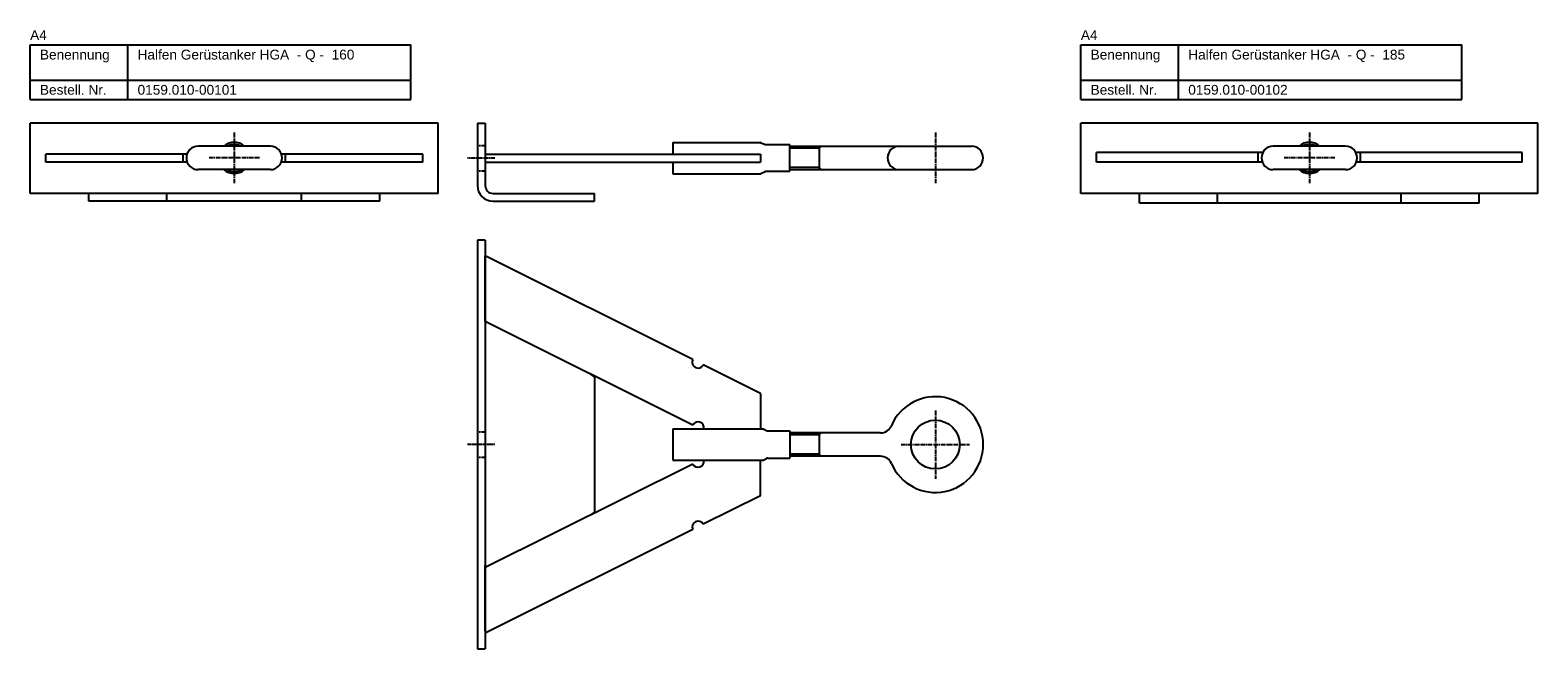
# Model space of a CAD drawing. Header units: inches. Extents: x 9 to 6602, y 8 to 536.
# Tile 1 of 8: x 9 to 781, y 219 to 536. Entities that reach past the tile are written whole.
import ezdxf

# ---------------------------------------------------------------- set-up
doc = ezdxf.new("R2010")
doc.units = ezdxf.units.IN
doc.header["$MEASUREMENT"] = 0
doc.linetypes.add('MITTE2', pattern=[1.125, 0.75, -0.125, 0.125, -0.125])
doc.linetypes.add('VERDECKT2', pattern=[0.1875, 0.125, -0.0625])
doc.layers.add('Halfen', color=2, linetype='Continuous')
doc.styles.add('ARIAL50', font='ARIAL.TTF', dxfattribs={"height": 5})

msp = doc.modelspace()

# ---------------------------------------------------------------- linework, layer by layer
at = {"layer": 'Halfen'}
for p, q in [((9.15, 528.16), (204.15, 528.16)), ((9.15, 500.16), (9.15, 528.16)), ((59.15, 500.16), (59.15, 528.16)), ((204.15, 500.16), (204.15, 528.16)), ((547.15, 528.16), (742.15, 528.16)), ((547.15, 500.16), (547.15, 528.16)), ((597.15, 500.16), (597.15, 528.16)), ((742.15, 500.16), (742.15, 528.16)), ((9.15, 510.16), (204.15, 510.16)), ((547.15, 510.16), (742.15, 510.16)), ((9.15, 500.16), (204.15, 500.16)), ((547.15, 500.16), (742.15, 500.16)), ((218.15, 488.16), (9.15, 488.16)), ((9.15, 452.16), (9.15, 488.16)), ((218.15, 452.16), (218.15, 488.16)), ((238.15, 488.16), (238.15, 456.16)), ((238.15, 488.16), (242.15, 488.16)), ((242.15, 488.16), (242.15, 456.16)), ((781.15, 488.16), (547.15, 488.16)), ((547.15, 452.16), (547.15, 488.16)), ((781.15, 452.16), (781.15, 488.16)), ((17.15, 468.16), (17.15, 472.16)), ((89.44, 472.16), (17.15, 472.16)), ((87.47, 468.16), (87.47, 472.16)), ((132.15, 476.31), (95.15, 476.31)), ((210.15, 472.16), (137.86, 472.16)), ((139.84, 468.16), (139.84, 472.16)), ((210.15, 468.16), (210.15, 472.16)), ((242.15, 472.16), (383.15, 472.16)), ((338.15, 478.16), (382.88, 478.16)), ((338.15, 478.16), (338.15, 472.16)), ((383.15, 472.16), (383.15, 468.16)), ((383.22, 478.1), (385.68, 477.22)), ((386.02, 477.16), (398.15, 477.16)), ((398.15, 463.46), (398.15, 477.16)), ((398.15, 476.31), (491.15, 476.31)), ((640.37, 473.16), (555.15, 473.16)), ((555.15, 468.16), (555.15, 473.16)), ((637.97, 468.16), (637.97, 473.16)), ((637.97, 468.16), (637.97, 472.16)), ((682.65, 476.31), (645.65, 476.31)), ((773.15, 473.16), (687.93, 473.16)), ((690.34, 468.16), (690.34, 473.16)), ((690.34, 468.16), (690.34, 472.16)), ((773.15, 468.16), (773.15, 473.16)), ((89.55, 468.16), (17.15, 468.16)), ((132.15, 464.31), (95.15, 464.31)), ((210.15, 468.16), (137.75, 468.16)), ((242.15, 468.16), (383.15, 468.16)), ((338.15, 468.16), (338.15, 462.16)), ((383.32, 462.26), (385.58, 463.36)), ((386.02, 463.46), (398.15, 463.46)), ((398.15, 464.31), (491.15, 464.31)), ((640.05, 468.16), (555.15, 468.16)), ((682.65, 464.31), (645.65, 464.31)), ((773.15, 468.16), (688.25, 468.16)), ((338.15, 462.16), (382.88, 462.16)), ((218.15, 452.16), (9.15, 452.16)), ((39.15, 448.16), (39.15, 452.16)), ((188.15, 448.16), (39.15, 448.16)), ((79.15, 448.16), (79.15, 452.16)), ((148.15, 448.16), (148.15, 452.16)), ((188.15, 448.16), (188.15, 452.16)), ((246.15, 452.16), (298.15, 452.16)), ((246.15, 448.16), (298.15, 448.16)), ((298.15, 448.16), (298.15, 452.16)), ((781.15, 452.16), (547.15, 452.16)), ((577.15, 447.16), (577.15, 452.16)), ((617.15, 447.16), (617.15, 452.16)), ((711.15, 447.16), (711.15, 452.16)), ((751.15, 447.16), (751.15, 452.16)), ((751.15, 447.16), (577.15, 447.16)), ((238.15, 428.16), (238.15, 219.16)), ((242.15, 428.16), (238.15, 428.16)), ((242.15, 428.16), (242.15, 219.16)), ((348.47, 367.14), (242.15, 420.16)), ((242.15, 386.64), (242.15, 420.16)), ((242.15, 418.9), (242.15, 385.38)), ((348.47, 333.62), (242.15, 386.64)), ((383.15, 349.85), (353.84, 364.47)), ((295.6, 359.98), (298.15, 358.16)), ((298.15, 358.16), (298.15, 289.16)), ((383.15, 349.85), (383.15, 331.66)), ((338.15, 331.66), (384.15, 331.66)), ((338.15, 331.66), (338.15, 315.66)), ((354.09, 331.66), (383.15, 331.66)), ((384.81, 331.51), (386.24, 330.81)), ((386.89, 330.66), (398.15, 330.66)), ((398.15, 330.66), (398.15, 316.66)), ((444.61, 329.66), (398.15, 329.66)), ((386.89, 316.66), (398.15, 316.66)), ((444.61, 317.66), (398.15, 317.66)), ((348.47, 313.7), (242.15, 260.69)), ((338.15, 315.66), (384.15, 315.66)), ((354.09, 315.66), (383.15, 315.66)), ((383.15, 297.48), (383.15, 315.66)), ((384.81, 315.81), (386.24, 316.51)), ((383.15, 297.48), (353.84, 282.86)), ((298.15, 289.16), (295.6, 287.34)), ((348.47, 280.18), (242.15, 227.16)), ((242.15, 228.42), (242.15, 261.95)), ((242.15, 260.69), (242.15, 227.16)), ((238.15, 219.16), (242.15, 219.16))]:
    msp.add_line(p, q, dxfattribs=at)
at = {"layer": 'Halfen', "color": 1, "linetype": 'MITTE2', "ltscale": 3}
for p, q in [((113.65, 483.31), (113.65, 457.32)), ((472.65, 483.31), (472.65, 457.31)), ((664.15, 483.31), (664.15, 457.32)), ((126.65, 470.31), (100.65, 470.31)), ((247.15, 470.16), (233.15, 470.16)), ((677.15, 470.31), (651.15, 470.31)), ((472.65, 341.16), (472.65, 306.16)), ((455.15, 323.66), (490.15, 323.66))]:
    msp.add_line(p, q, dxfattribs=at)
at = {"layer": 'Halfen', "color": 1, "linetype": 'VERDECKT2'}
for p, q in [((238.15, 476.66), (242.15, 476.66)), ((238.15, 463.66), (242.15, 463.66)), ((238.15, 330.16), (242.15, 330.16)), ((238.15, 317.16), (242.15, 317.16))]:
    msp.add_line(p, q, dxfattribs=at)
at = {"layer": 'Halfen', "color": 1}
for p, q in [((413.15, 475.24), (398.15, 475.24)), ((413.15, 476.31), (413.15, 464.31)), ((413.15, 475.24), (414.15, 476.31)), ((413.15, 465.39), (398.15, 465.39)), ((413.15, 465.39), (414.15, 464.31)), ((413.15, 328.59), (398.15, 328.59)), ((413.15, 329.66), (413.15, 317.66)), ((413.15, 328.59), (414.15, 329.66)), ((413.15, 318.74), (398.15, 318.74)), ((413.15, 318.74), (414.15, 317.66))]:
    msp.add_line(p, q, dxfattribs=at)
at = {"layer": 'Halfen', "color": 1, "linetype": 'MITTE2'}
msp.add_line((247.15, 323.66), (233.15, 323.66), dxfattribs=at)
at = {"layer": 'Halfen'}
msp.add_circle((472.65, 323.66), 12.5, dxfattribs=at)
for centre, radius, start, end in [((95.15, 470.31), 6, 90, 270), ((113.65, 470.31), 8, 48.59038, 131.40962), ((113.65, 470.31), 7, 58.99728, 121.00272), ((132.15, 470.31), 6, 270, 90), ((382.88, 477.16), 1, 70.25435, 90), ((386.02, 478.16), 1, 250.25435, 270), ((454.15, 470.31), 6, 90, 270), ((491.15, 470.31), 6, 270, 90), ((645.65, 470.31), 6, 90, 270), ((664.15, 470.31), 8, 48.59038, 131.40962), ((664.15, 470.31), 7, 58.99728, 121.00272), ((682.65, 470.31), 6, 270, 90), ((113.65, 470.31), 8, 228.59038, 311.40962), ((113.65, 470.31), 7, 238.99728, 301.00272), ((386.02, 462.46), 1, 90, 115.93155), ((664.15, 470.31), 8, 228.59038, 311.40962), ((664.15, 470.31), 7, 238.99728, 301.00272), ((246.15, 456.16), 8, 180, 270), ((246.15, 456.16), 4, 180, 270), ((382.88, 463.16), 1, 270, 295.93155), ((351.15, 365.81), 3, 153.49506, 333.49506), ((472.65, 323.66), 24.5, 203.16888, 156.83112), ((351.15, 332.28), 3, 348.08438, 153.49506), ((444.61, 335.66), 6, 270, 336.83112), ((384.15, 330.16), 1.5, 63.99577, 90), ((386.89, 332.16), 1.5, 243.99577, 270), ((386.89, 315.16), 1.5, 90, 116.00423), ((444.61, 311.66), 6, 23.16888, 90), ((351.15, 315.04), 3, 206.50494, 11.91562), ((384.15, 317.16), 1.5, 270, 296.00423), ((351.15, 281.52), 3, 26.50494, 206.50494)]:
    msp.add_arc(centre, radius, start, end, dxfattribs=at)

# ---------------------------------------------------------------- texts
at = {"layer": 'Halfen', "style": 'ARIAL50'}
for s, p in [('A4', (9.15, 530.66)), ('A4', (547.15, 530.66)), ('Benennung', (14.15, 520.66)), ('Halfen Gerüstanker HGA  - Q -  160', (64.15, 520.66)), ('Benennung', (552.15, 520.66)), ('Halfen Gerüstanker HGA  - Q -  185', (602.15, 520.66)), ('Bestell. Nr.', (14.15, 502.66)), ('0159.010-00101', (64.15, 502.66)), ('Bestell. Nr.', (552.15, 502.66)), ('0159.010-00102', (602.15, 502.66))]:
    msp.add_text(s, height=5, dxfattribs=at).set_placement(p)

doc.saveas('drawing.dxf')
